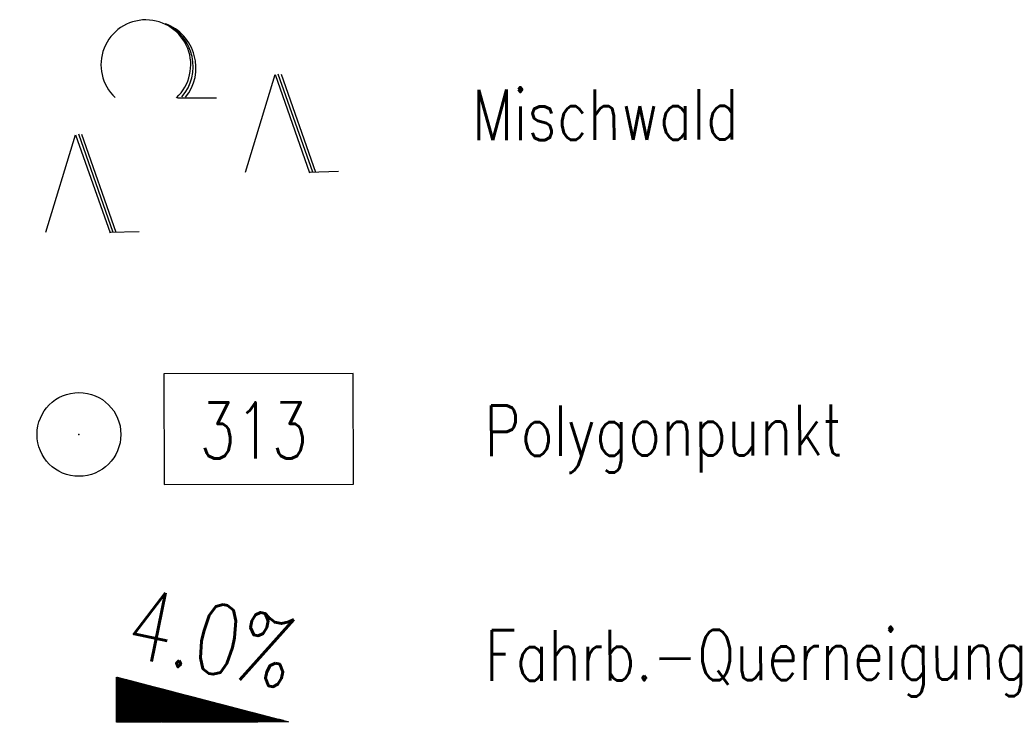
# Model space of a CAD drawing. Extents: x 0 to 1135, y 0 to 420.
# Tile 39 of 61: x 1080 to 1115, y 141 to 166. Entities that reach past the tile are written whole.
import ezdxf

# ---------------------------------------------------------------- set-up
doc = ezdxf.new("R2010")
doc.units = 0
doc.header["$LTSCALE"] = 2
doc.header["$MEASUREMENT"] = 0
doc.linetypes.add('AUSGEZOGEN', pattern=[0])
doc.layers.get('0').update_dxf_attribs({"color": 8, "linetype": 'AUSGEZOGEN'})
for name, color, linetype in [('GEF', 8, 'AUSGEZOGEN'), ('LEGENDE', 7, 'AUSGEZOGEN'), ('PP', 8, 'AUSGEZOGEN'), ('WALD', 8, 'AUSGEZOGEN')]:
    doc.layers.add(name, color=color, linetype=linetype)
doc.styles.add('ROMANS', font='romans.shx', dxfattribs={"width": 0.8})

# ---------------------------------------------------------------- blocks, each defined once
blk = doc.blocks.new('NW')
at = {"color": 0}
for p, q in [((-1.088, 0), (-0.024, 3.474)), ((-0.024, 3.474), (1.193, -0.023)), ((0.077, 3.499), (1.294, 0.003)), ((0.189, 3.489), (1.406, -0.007)), ((1.177, -0.007), (2.227, 0.023))]:
    blk.add_line(p, q, dxfattribs=at)
blk = doc.blocks.new('LW')
at = {"color": 0}
blk.add_line((1.183, 0.003), (2.575, 0.003), dxfattribs=at)
for centre, radius, start, end in [((0.065, 1.189), 1.6, 312.7202, 226.7249), ((0.169, 1.08), 1.681, 321.1992, 68.9844), ((0.083, 1.129), 1.668, 319.2916, 65.2101)]:
    blk.add_arc(centre, radius, start, end, dxfattribs=at)
blk = doc.blocks.new('PP')
at = {"color": 0}
blk.add_circle((0, -0.006), 1.493, dxfattribs=at)
blk.add_point((0, 0), dxfattribs=at)
blk = doc.blocks.new('*X16')
at = {"color": 0}
for p, q in [((725.827, 193.844), (727.436, 195.453)), ((725.827, 193.853), (727.427, 195.453)), ((725.827, 193.861), (727.418, 195.453)), ((725.827, 193.87), (727.409, 195.453)), ((725.827, 193.879), (727.401, 195.453)), ((725.827, 193.888), (727.392, 195.453)), ((725.827, 193.897), (727.383, 195.453)), ((725.827, 193.906), (727.374, 195.453)), ((725.827, 193.914), (727.365, 195.453)), ((725.827, 193.923), (727.356, 195.453)), ((725.827, 193.932), (727.347, 195.453)), ((725.827, 193.941), (727.339, 195.453)), ((725.827, 193.95), (727.33, 195.453)), ((725.827, 193.959), (727.321, 195.453)), ((725.827, 193.967), (727.312, 195.453)), ((725.827, 193.976), (727.303, 195.453)), ((725.827, 193.985), (727.294, 195.453)), ((725.827, 193.994), (727.286, 195.453)), ((725.827, 194.003), (727.277, 195.453)), ((725.827, 194.012), (727.268, 195.453)), ((725.827, 194.02), (727.259, 195.453)), ((725.827, 194.029), (727.25, 195.453)), ((725.827, 194.038), (727.241, 195.453)), ((725.827, 194.047), (727.233, 195.453)), ((725.827, 194.056), (727.224, 195.453)), ((725.827, 194.065), (727.215, 195.453)), ((725.827, 194.073), (727.206, 195.453)), ((725.827, 194.082), (727.197, 195.453)), ((725.827, 194.091), (727.188, 195.453)), ((725.827, 194.1), (727.18, 195.453)), ((725.827, 194.109), (727.171, 195.453)), ((725.827, 194.118), (727.162, 195.453)), ((725.827, 194.127), (727.153, 195.453)), ((725.827, 194.135), (727.144, 195.453)), ((725.827, 194.144), (727.135, 195.453)), ((725.827, 194.153), (727.127, 195.453)), ((725.827, 194.162), (727.118, 195.453)), ((725.827, 194.171), (727.109, 195.453)), ((725.827, 194.18), (727.1, 195.453)), ((725.827, 194.188), (727.091, 195.453)), ((725.827, 194.197), (727.082, 195.453)), ((725.827, 194.206), (727.073, 195.453)), ((725.827, 194.215), (727.065, 195.453)), ((725.827, 194.224), (727.056, 195.453)), ((725.827, 194.233), (727.047, 195.453)), ((725.827, 194.241), (727.038, 195.453)), ((725.827, 194.25), (727.029, 195.453)), ((725.827, 194.259), (727.02, 195.453)), ((725.827, 194.268), (727.012, 195.453)), ((725.827, 194.277), (727.003, 195.453)), ((725.827, 194.286), (726.994, 195.453)), ((725.827, 194.294), (726.985, 195.453)), ((725.827, 194.303), (726.976, 195.453)), ((725.827, 194.312), (726.967, 195.453)), ((725.827, 194.321), (726.959, 195.453)), ((725.827, 194.33), (726.95, 195.453)), ((725.827, 194.339), (726.941, 195.453)), ((725.827, 194.348), (726.932, 195.453)), ((725.827, 194.356), (726.923, 195.453)), ((725.827, 194.365), (726.914, 195.453)), ((725.827, 194.374), (726.906, 195.453)), ((725.827, 194.383), (726.897, 195.453)), ((725.827, 194.392), (726.888, 195.453)), ((725.827, 194.401), (726.879, 195.453)), ((725.827, 194.409), (726.87, 195.453)), ((725.827, 194.418), (726.861, 195.453)), ((725.827, 194.427), (726.853, 195.453)), ((725.827, 194.436), (726.844, 195.453)), ((725.827, 194.445), (726.835, 195.453)), ((725.827, 194.454), (726.826, 195.453)), ((725.827, 194.462), (726.817, 195.453)), ((725.827, 194.471), (726.808, 195.453)), ((725.827, 194.48), (726.799, 195.453)), ((725.827, 194.489), (726.791, 195.453)), ((725.827, 194.498), (726.782, 195.453)), ((725.827, 194.507), (726.773, 195.453)), ((725.827, 194.515), (726.764, 195.453)), ((725.827, 194.524), (726.755, 195.453)), ((725.827, 194.533), (726.746, 195.453)), ((725.827, 194.542), (726.738, 195.453)), ((725.827, 194.551), (726.729, 195.453)), ((725.827, 194.56), (726.72, 195.453)), ((725.827, 194.568), (726.711, 195.453)), ((725.827, 194.577), (726.702, 195.453)), ((725.827, 194.586), (726.693, 195.453)), ((725.827, 194.595), (726.685, 195.453)), ((725.827, 194.604), (726.676, 195.453)), ((725.827, 194.613), (726.667, 195.453)), ((725.827, 194.622), (726.658, 195.453)), ((725.827, 194.63), (726.649, 195.453)), ((725.827, 194.639), (726.64, 195.453)), ((725.827, 194.648), (726.632, 195.453)), ((725.827, 194.657), (726.623, 195.453)), ((725.827, 194.666), (726.614, 195.453)), ((725.827, 194.675), (726.605, 195.453)), ((725.827, 194.683), (726.596, 195.453)), ((725.827, 194.692), (726.587, 195.453)), ((725.827, 194.701), (726.579, 195.453)), ((725.827, 194.71), (726.57, 195.453)), ((725.827, 194.719), (726.561, 195.453)), ((725.827, 194.728), (726.552, 195.453)), ((725.827, 194.736), (726.543, 195.453)), ((725.827, 194.745), (726.534, 195.453)), ((725.827, 194.754), (726.525, 195.453)), ((725.827, 194.763), (726.517, 195.453)), ((725.827, 194.772), (726.508, 195.453)), ((725.827, 194.781), (726.499, 195.453)), ((725.827, 194.789), (726.49, 195.453)), ((725.827, 194.798), (726.481, 195.453)), ((725.827, 194.807), (726.472, 195.453)), ((725.827, 194.816), (726.464, 195.453)), ((725.827, 194.825), (726.455, 195.453)), ((725.827, 194.834), (726.446, 195.453)), ((725.827, 194.842), (726.437, 195.453)), ((725.827, 194.851), (726.428, 195.453)), ((725.827, 194.86), (726.419, 195.453)), ((725.827, 194.869), (726.411, 195.453)), ((725.827, 194.878), (726.402, 195.453)), ((725.827, 194.887), (726.393, 195.453)), ((725.827, 194.896), (726.384, 195.453)), ((725.827, 194.904), (726.375, 195.453)), ((725.827, 194.913), (726.366, 195.453)), ((725.827, 194.922), (726.358, 195.453)), ((725.827, 194.931), (726.349, 195.453)), ((725.827, 194.94), (726.34, 195.453)), ((725.827, 194.949), (726.331, 195.453)), ((725.827, 194.957), (726.322, 195.453)), ((725.827, 194.966), (726.313, 195.453)), ((725.827, 194.975), (726.305, 195.453)), ((725.827, 194.984), (726.296, 195.453)), ((725.827, 194.993), (726.287, 195.453)), ((725.827, 195.002), (726.278, 195.453)), ((725.827, 195.01), (726.269, 195.453)), ((725.827, 195.019), (726.26, 195.453)), ((725.827, 195.028), (726.251, 195.453)), ((725.827, 195.037), (726.243, 195.453)), ((725.827, 195.046), (726.234, 195.453)), ((725.827, 195.055), (726.225, 195.453)), ((725.827, 195.063), (726.216, 195.453)), ((725.827, 195.072), (726.207, 195.453)), ((725.827, 195.081), (726.198, 195.453)), ((725.827, 195.09), (726.19, 195.453)), ((725.827, 195.099), (726.181, 195.453)), ((725.827, 195.108), (726.172, 195.453)), ((725.827, 195.116), (726.163, 195.453)), ((725.827, 195.125), (726.154, 195.453)), ((725.827, 195.134), (726.145, 195.453)), ((725.827, 195.143), (726.137, 195.453)), ((725.827, 195.152), (726.128, 195.453)), ((725.827, 195.161), (726.119, 195.453)), ((725.827, 195.17), (726.11, 195.453)), ((725.827, 195.178), (726.101, 195.453)), ((725.827, 195.187), (726.092, 195.453)), ((725.827, 195.196), (726.084, 195.453)), ((725.827, 195.205), (726.075, 195.453)), ((725.827, 195.214), (726.066, 195.453)), ((725.827, 195.223), (726.057, 195.453)), ((725.827, 195.231), (726.048, 195.453)), ((725.827, 195.24), (726.039, 195.453)), ((725.827, 195.249), (726.031, 195.453)), ((725.827, 195.258), (726.022, 195.453)), ((725.827, 195.267), (726.013, 195.453)), ((725.827, 195.276), (726.004, 195.453)), ((725.827, 195.284), (725.995, 195.453)), ((725.827, 195.293), (725.986, 195.453)), ((725.827, 195.302), (725.977, 195.453)), ((725.827, 195.311), (725.969, 195.453)), ((725.827, 195.32), (725.96, 195.453)), ((725.827, 195.329), (725.951, 195.453)), ((725.827, 195.337), (725.942, 195.453)), ((725.827, 195.346), (725.933, 195.453)), ((725.827, 195.355), (725.924, 195.453)), ((725.827, 195.364), (725.916, 195.453)), ((725.827, 195.373), (725.907, 195.453)), ((725.827, 195.382), (725.898, 195.453)), ((725.827, 195.39), (725.889, 195.453)), ((725.827, 195.399), (725.88, 195.453)), ((725.827, 195.408), (725.871, 195.453)), ((725.827, 195.417), (725.863, 195.453)), ((725.827, 195.426), (725.854, 195.453)), ((725.827, 195.435), (725.845, 195.453)), ((725.827, 195.444), (725.836, 195.453)), ((725.827, 193.826), (727.433, 195.433)), ((725.827, 193.817), (727.43, 195.421)), ((725.827, 193.808), (727.427, 195.409)), ((725.827, 193.799), (727.424, 195.397)), ((725.827, 193.791), (727.421, 195.385)), ((725.827, 193.782), (727.418, 195.373)), ((725.827, 193.773), (727.414, 195.361)), ((725.827, 193.764), (727.411, 195.349)), ((725.827, 193.755), (727.408, 195.337)), ((725.827, 193.746), (727.405, 195.325)), ((725.827, 193.738), (727.402, 195.313)), ((725.827, 193.729), (727.399, 195.301)), ((725.827, 193.72), (727.395, 195.289)), ((725.827, 193.711), (727.392, 195.277)), ((725.827, 193.702), (727.389, 195.265)), ((725.827, 193.693), (727.386, 195.253)), ((725.827, 193.685), (727.383, 195.241)), ((725.827, 193.676), (727.38, 195.229)), ((725.827, 193.667), (727.377, 195.217)), ((725.827, 193.658), (727.373, 195.205)), ((725.827, 193.649), (727.37, 195.193)), ((725.827, 193.64), (727.367, 195.181)), ((725.827, 193.632), (727.364, 195.169)), ((725.827, 193.623), (727.361, 195.157)), ((725.827, 193.614), (727.358, 195.145)), ((725.827, 193.605), (727.354, 195.133)), ((725.827, 193.596), (727.351, 195.121)), ((725.827, 193.587), (727.348, 195.109)), ((725.827, 193.579), (727.345, 195.097)), ((725.827, 193.57), (727.342, 195.085)), ((725.827, 193.561), (727.339, 195.073)), ((725.827, 193.552), (727.336, 195.061)), ((725.827, 193.543), (727.332, 195.049)), ((725.827, 193.534), (727.329, 195.037)), ((725.827, 193.525), (727.326, 195.025)), ((725.827, 193.517), (727.323, 195.013)), ((725.827, 193.508), (727.32, 195.001)), ((725.827, 193.499), (727.317, 194.989)), ((725.827, 193.49), (727.313, 194.977)), ((725.827, 193.481), (727.31, 194.965)), ((725.827, 193.472), (727.307, 194.953)), ((725.827, 193.464), (727.304, 194.941)), ((725.827, 193.455), (727.301, 194.929)), ((725.827, 193.446), (727.298, 194.917)), ((725.827, 193.437), (727.295, 194.905)), ((725.827, 193.428), (727.291, 194.893)), ((725.827, 193.419), (727.288, 194.881)), ((725.827, 193.411), (727.285, 194.869)), ((725.827, 193.402), (727.282, 194.857)), ((725.827, 193.393), (727.279, 194.845)), ((725.827, 193.384), (727.276, 194.833)), ((725.827, 193.375), (727.272, 194.821)), ((725.827, 193.366), (727.269, 194.809)), ((725.827, 193.358), (727.266, 194.797)), ((725.827, 193.349), (727.263, 194.785)), ((725.827, 193.34), (727.26, 194.773)), ((725.827, 193.331), (727.257, 194.761)), ((725.827, 193.322), (727.254, 194.749)), ((725.827, 193.313), (727.25, 194.737)), ((725.827, 193.305), (727.247, 194.725)), ((725.827, 193.296), (727.244, 194.713)), ((725.827, 193.287), (727.241, 194.701)), ((725.827, 193.278), (727.238, 194.689)), ((725.827, 193.269), (727.235, 194.677)), ((725.827, 193.26), (727.231, 194.665)), ((725.827, 193.251), (727.228, 194.653)), ((725.827, 193.243), (727.225, 194.641)), ((725.827, 193.234), (727.222, 194.629)), ((725.827, 193.225), (727.219, 194.617)), ((725.827, 193.216), (727.216, 194.605)), ((725.827, 193.207), (727.213, 194.593)), ((725.827, 193.198), (727.209, 194.581)), ((725.827, 193.19), (727.206, 194.569)), ((725.827, 193.181), (727.203, 194.557)), ((725.827, 193.172), (727.2, 194.545)), ((725.827, 193.163), (727.197, 194.533)), ((725.827, 193.154), (727.194, 194.521)), ((725.827, 193.145), (727.19, 194.509)), ((725.827, 193.137), (727.187, 194.497)), ((725.827, 193.128), (727.184, 194.485)), ((725.827, 193.119), (727.181, 194.473)), ((725.827, 193.11), (727.178, 194.461)), ((725.827, 193.101), (727.175, 194.449)), ((725.827, 193.092), (727.172, 194.437)), ((725.827, 193.084), (727.168, 194.425)), ((725.827, 193.075), (727.165, 194.413)), ((725.827, 193.066), (727.162, 194.401)), ((725.827, 193.057), (727.159, 194.389)), ((725.827, 193.048), (727.156, 194.377)), ((725.827, 193.039), (727.153, 194.365)), ((725.827, 193.031), (727.149, 194.353)), ((725.827, 193.022), (727.146, 194.341)), ((725.827, 193.013), (727.143, 194.329)), ((725.827, 193.004), (727.14, 194.317)), ((725.827, 192.995), (727.137, 194.305)), ((725.827, 192.986), (727.134, 194.293)), ((725.827, 192.977), (727.131, 194.281)), ((725.827, 192.969), (727.127, 194.269)), ((725.827, 192.96), (727.124, 194.257)), ((725.827, 192.951), (727.121, 194.245)), ((725.827, 192.942), (727.118, 194.233)), ((725.827, 192.933), (727.115, 194.221)), ((725.827, 192.924), (727.112, 194.209)), ((725.827, 192.916), (727.108, 194.197)), ((725.827, 192.907), (727.105, 194.185)), ((725.827, 192.898), (727.102, 194.173)), ((725.827, 192.889), (727.099, 194.161)), ((725.827, 192.88), (727.096, 194.15)), ((725.827, 192.871), (727.093, 194.138)), ((725.827, 192.863), (727.09, 194.126)), ((725.827, 192.854), (727.086, 194.114)), ((725.827, 192.845), (727.083, 194.102)), ((725.827, 192.836), (727.08, 194.09)), ((725.827, 192.827), (727.077, 194.078)), ((725.827, 192.818), (727.074, 194.066)), ((725.827, 192.81), (727.071, 194.054)), ((725.827, 192.801), (727.068, 194.042)), ((725.827, 192.792), (727.064, 194.03)), ((725.827, 192.783), (727.061, 194.018)), ((725.827, 192.774), (727.058, 194.006)), ((725.827, 192.765), (727.055, 193.994)), ((725.827, 192.757), (727.052, 193.982)), ((725.827, 192.748), (727.049, 193.97)), ((725.827, 192.739), (727.045, 193.958)), ((725.827, 192.73), (727.042, 193.946)), ((725.827, 192.721), (727.039, 193.934)), ((725.827, 192.712), (727.036, 193.922)), ((725.827, 192.703), (727.033, 193.91)), ((725.827, 192.695), (727.03, 193.898)), ((725.827, 192.686), (727.027, 193.886)), ((725.827, 192.677), (727.023, 193.874)), ((725.827, 192.668), (727.02, 193.862)), ((725.827, 192.659), (727.017, 193.85)), ((725.827, 192.65), (727.014, 193.838)), ((725.827, 192.642), (727.011, 193.826)), ((725.827, 192.633), (727.008, 193.814)), ((725.827, 192.624), (727.004, 193.802)), ((725.827, 192.615), (727.001, 193.79)), ((725.827, 192.606), (726.998, 193.778)), ((725.827, 192.597), (726.995, 193.766)), ((725.827, 192.589), (726.992, 193.754)), ((725.827, 192.58), (726.989, 193.742)), ((725.827, 192.571), (726.986, 193.73)), ((725.827, 192.562), (726.982, 193.718)), ((725.827, 192.553), (726.979, 193.706)), ((725.827, 192.544), (726.976, 193.694)), ((725.827, 192.536), (726.973, 193.682)), ((725.827, 192.527), (726.97, 193.67)), ((725.827, 192.518), (726.967, 193.658)), ((725.827, 192.509), (726.963, 193.646)), ((725.827, 192.5), (726.96, 193.634)), ((725.827, 192.491), (726.957, 193.622)), ((725.827, 192.483), (726.954, 193.61)), ((725.827, 192.474), (726.951, 193.598)), ((725.827, 192.465), (726.948, 193.586)), ((725.827, 192.456), (726.945, 193.574)), ((725.827, 192.447), (726.941, 193.562)), ((725.827, 192.438), (726.938, 193.55)), ((725.827, 192.429), (726.935, 193.538)), ((725.827, 192.421), (726.932, 193.526)), ((725.827, 192.412), (726.929, 193.514)), ((725.827, 192.403), (726.926, 193.502)), ((725.827, 192.394), (726.922, 193.49)), ((725.827, 192.385), (726.919, 193.478)), ((725.827, 192.376), (726.916, 193.466)), ((725.827, 192.368), (726.913, 193.454)), ((725.827, 192.359), (726.91, 193.442)), ((725.827, 192.35), (726.907, 193.43)), ((725.827, 192.341), (726.904, 193.418)), ((725.827, 192.332), (726.9, 193.406)), ((725.827, 192.323), (726.897, 193.394)), ((725.827, 192.315), (726.894, 193.382)), ((725.827, 192.306), (726.891, 193.37)), ((725.827, 192.297), (726.888, 193.358)), ((725.827, 192.288), (726.885, 193.346)), ((725.827, 192.279), (726.881, 193.334)), ((725.827, 192.27), (726.878, 193.322)), ((725.827, 192.262), (726.875, 193.31)), ((725.827, 192.253), (726.872, 193.298)), ((725.827, 192.244), (726.869, 193.286)), ((725.827, 192.235), (726.866, 193.274)), ((725.827, 192.226), (726.863, 193.262)), ((725.827, 192.217), (726.859, 193.25)), ((725.827, 192.209), (726.856, 193.238)), ((725.827, 192.2), (726.853, 193.226)), ((725.827, 192.191), (726.85, 193.214)), ((725.827, 192.182), (726.847, 193.202)), ((725.827, 192.173), (726.844, 193.19)), ((725.827, 192.164), (726.84, 193.178)), ((725.827, 192.155), (726.837, 193.166)), ((725.827, 192.147), (726.834, 193.154)), ((725.827, 192.138), (726.831, 193.142)), ((725.827, 192.129), (726.828, 193.13)), ((725.827, 192.12), (726.825, 193.118)), ((725.827, 192.111), (726.822, 193.106)), ((725.827, 192.102), (726.818, 193.094)), ((725.827, 192.094), (726.815, 193.082)), ((725.827, 192.085), (726.812, 193.07)), ((725.827, 192.076), (726.809, 193.058)), ((725.827, 192.067), (726.806, 193.046)), ((725.827, 192.058), (726.803, 193.034)), ((725.827, 192.049), (726.799, 193.022)), ((725.827, 192.041), (726.796, 193.01)), ((725.827, 192.032), (726.793, 192.998)), ((725.827, 192.023), (726.79, 192.986)), ((725.827, 192.014), (726.787, 192.974)), ((725.827, 192.005), (726.784, 192.962)), ((725.827, 191.996), (726.781, 192.95)), ((725.827, 191.988), (726.777, 192.938)), ((725.827, 191.979), (726.774, 192.926)), ((725.827, 191.97), (726.771, 192.914)), ((725.827, 191.961), (726.768, 192.902)), ((725.827, 191.952), (726.765, 192.89)), ((725.827, 191.943), (726.762, 192.878)), ((725.827, 191.935), (726.758, 192.866)), ((725.827, 191.926), (726.755, 192.854)), ((725.827, 191.917), (726.752, 192.842)), ((725.827, 191.908), (726.749, 192.83)), ((725.827, 191.899), (726.746, 192.818)), ((725.827, 191.89), (726.743, 192.806)), ((725.827, 191.881), (726.74, 192.794)), ((725.827, 191.873), (726.736, 192.782)), ((725.827, 191.864), (726.733, 192.77)), ((725.827, 191.855), (726.73, 192.758)), ((725.827, 191.846), (726.727, 192.746)), ((725.827, 191.837), (726.724, 192.734)), ((725.827, 191.828), (726.721, 192.722)), ((725.827, 191.82), (726.717, 192.71)), ((725.827, 191.811), (726.714, 192.698)), ((725.827, 191.802), (726.711, 192.686)), ((725.827, 191.793), (726.708, 192.674)), ((725.827, 191.784), (726.705, 192.662)), ((725.827, 191.775), (726.702, 192.65)), ((725.827, 191.767), (726.699, 192.639)), ((725.827, 191.758), (726.695, 192.627)), ((725.827, 191.749), (726.692, 192.615)), ((725.827, 191.74), (726.689, 192.603)), ((725.827, 191.731), (726.686, 192.591)), ((725.827, 191.722), (726.683, 192.579)), ((725.827, 191.714), (726.68, 192.567)), ((725.827, 191.705), (726.677, 192.555)), ((725.827, 191.696), (726.673, 192.543)), ((725.827, 191.687), (726.67, 192.531)), ((725.827, 191.678), (726.667, 192.519)), ((725.827, 191.669), (726.664, 192.507)), ((725.827, 191.66), (726.661, 192.495)), ((725.827, 191.652), (726.658, 192.483)), ((725.827, 191.643), (726.654, 192.471)), ((725.827, 191.634), (726.651, 192.459)), ((725.827, 191.625), (726.648, 192.447)), ((725.827, 191.616), (726.645, 192.435)), ((725.827, 191.607), (726.642, 192.423)), ((725.827, 191.599), (726.639, 192.411)), ((725.827, 191.59), (726.636, 192.399)), ((725.827, 191.581), (726.632, 192.387)), ((725.827, 191.572), (726.629, 192.375)), ((725.827, 191.563), (726.626, 192.363)), ((725.827, 191.554), (726.623, 192.351)), ((725.827, 191.546), (726.62, 192.339)), ((725.827, 191.537), (726.617, 192.327)), ((725.827, 191.528), (726.613, 192.315)), ((725.827, 191.519), (726.61, 192.303)), ((725.827, 191.51), (726.607, 192.291)), ((725.827, 191.501), (726.604, 192.279)), ((725.827, 191.493), (726.601, 192.267)), ((725.827, 191.484), (726.598, 192.255)), ((725.827, 191.475), (726.595, 192.243)), ((725.827, 191.466), (726.591, 192.231)), ((725.827, 191.457), (726.588, 192.219)), ((725.827, 191.448), (726.585, 192.207)), ((725.827, 191.44), (726.582, 192.195)), ((725.827, 191.431), (726.579, 192.183)), ((725.827, 191.422), (726.576, 192.171)), ((725.827, 191.413), (726.572, 192.159)), ((725.827, 191.404), (726.569, 192.147)), ((725.827, 191.395), (726.566, 192.135)), ((725.827, 191.386), (726.563, 192.123)), ((725.827, 191.378), (726.56, 192.111)), ((725.827, 191.369), (726.557, 192.099)), ((725.827, 191.36), (726.554, 192.087)), ((725.827, 191.351), (726.55, 192.075)), ((725.827, 191.342), (726.547, 192.063)), ((725.827, 191.333), (726.544, 192.051)), ((725.827, 191.325), (726.541, 192.039)), ((725.827, 191.316), (726.538, 192.027)), ((725.827, 191.307), (726.535, 192.015)), ((725.827, 191.298), (726.531, 192.003)), ((725.827, 191.289), (726.528, 191.991)), ((725.827, 191.28), (726.525, 191.979)), ((725.827, 191.272), (726.522, 191.967)), ((725.827, 191.263), (726.519, 191.955)), ((725.827, 191.254), (726.516, 191.943)), ((725.827, 191.245), (726.513, 191.931)), ((725.827, 191.236), (726.509, 191.919)), ((725.827, 191.227), (726.506, 191.907)), ((725.827, 191.219), (726.503, 191.895)), ((725.827, 191.21), (726.5, 191.883)), ((725.827, 191.201), (726.497, 191.871)), ((725.827, 191.192), (726.494, 191.859)), ((725.827, 191.183), (726.49, 191.847)), ((725.827, 191.174), (726.487, 191.835)), ((725.827, 191.166), (726.484, 191.823)), ((725.827, 191.157), (726.481, 191.811)), ((725.827, 191.148), (726.478, 191.799)), ((725.827, 191.139), (726.475, 191.787)), ((725.827, 191.13), (726.472, 191.775)), ((725.827, 191.121), (726.468, 191.763)), ((725.827, 191.112), (726.465, 191.751)), ((725.827, 191.104), (726.462, 191.739)), ((725.827, 191.095), (726.459, 191.727)), ((725.827, 191.086), (726.456, 191.715)), ((725.827, 191.077), (726.453, 191.703)), ((725.827, 191.068), (726.449, 191.691)), ((725.827, 191.059), (726.446, 191.679)), ((725.827, 191.051), (726.443, 191.667)), ((725.827, 191.042), (726.44, 191.655)), ((725.827, 191.033), (726.437, 191.643)), ((725.827, 191.024), (726.434, 191.631)), ((725.827, 191.015), (726.431, 191.619)), ((725.827, 191.006), (726.427, 191.607)), ((725.827, 190.998), (726.424, 191.595)), ((725.827, 190.989), (726.421, 191.583)), ((725.827, 190.98), (726.418, 191.571)), ((725.827, 190.971), (726.415, 191.559)), ((725.827, 190.962), (726.412, 191.547)), ((725.827, 190.953), (726.408, 191.535)), ((725.827, 190.945), (726.405, 191.523)), ((725.827, 190.936), (726.402, 191.511)), ((725.827, 190.927), (726.399, 191.499)), ((725.827, 190.918), (726.396, 191.487)), ((725.827, 190.909), (726.393, 191.475)), ((725.827, 190.9), (726.39, 191.463)), ((725.827, 190.892), (726.386, 191.451)), ((725.827, 190.883), (726.383, 191.439)), ((725.827, 190.874), (726.38, 191.427)), ((725.827, 190.865), (726.377, 191.415)), ((725.827, 190.856), (726.374, 191.403)), ((725.827, 190.847), (726.371, 191.391)), ((725.827, 190.838), (726.367, 191.379)), ((725.827, 190.83), (726.364, 191.367)), ((725.827, 190.821), (726.361, 191.355)), ((725.827, 190.812), (726.358, 191.343)), ((725.827, 190.803), (726.355, 191.331)), ((725.827, 190.794), (726.352, 191.319)), ((725.827, 190.785), (726.349, 191.307)), ((725.827, 190.777), (726.345, 191.295)), ((725.827, 190.768), (726.342, 191.283)), ((725.827, 190.759), (726.339, 191.271)), ((725.827, 190.75), (726.336, 191.259)), ((725.827, 190.741), (726.333, 191.247)), ((725.827, 190.732), (726.33, 191.235)), ((725.827, 190.724), (726.326, 191.223)), ((725.827, 190.715), (726.323, 191.211)), ((725.827, 190.706), (726.32, 191.199)), ((725.827, 190.697), (726.317, 191.187)), ((725.827, 190.688), (726.314, 191.175)), ((725.827, 190.679), (726.311, 191.163)), ((725.827, 190.671), (726.308, 191.151)), ((725.827, 190.662), (726.304, 191.139)), ((725.827, 190.653), (726.301, 191.128)), ((725.827, 190.644), (726.298, 191.116)), ((725.827, 190.635), (726.295, 191.104)), ((725.827, 190.626), (726.292, 191.092)), ((725.827, 190.618), (726.289, 191.08)), ((725.827, 190.609), (726.286, 191.068)), ((725.827, 190.6), (726.282, 191.056)), ((725.827, 190.591), (726.279, 191.044)), ((725.827, 190.582), (726.276, 191.032)), ((725.827, 190.573), (726.273, 191.02)), ((725.827, 190.564), (726.27, 191.008)), ((725.827, 190.556), (726.267, 190.996)), ((725.827, 190.547), (726.263, 190.984)), ((725.827, 190.538), (726.26, 190.972)), ((725.827, 190.529), (726.257, 190.96)), ((725.827, 190.52), (726.254, 190.948)), ((725.827, 190.511), (726.251, 190.936)), ((725.827, 190.503), (726.248, 190.924)), ((725.827, 190.494), (726.245, 190.912)), ((725.827, 190.485), (726.241, 190.9)), ((725.827, 190.476), (726.238, 190.888)), ((725.827, 190.467), (726.235, 190.876)), ((725.827, 190.458), (726.232, 190.864)), ((725.827, 190.45), (726.229, 190.852)), ((725.827, 190.441), (726.226, 190.84)), ((725.827, 190.432), (726.222, 190.828)), ((725.827, 190.423), (726.219, 190.816)), ((725.827, 190.414), (726.216, 190.804)), ((725.827, 190.405), (726.213, 190.792)), ((725.827, 190.397), (726.21, 190.78)), ((725.827, 190.388), (726.207, 190.768)), ((725.827, 190.379), (726.204, 190.756)), ((725.827, 190.37), (726.2, 190.744)), ((725.827, 190.361), (726.197, 190.732)), ((725.827, 190.352), (726.194, 190.72)), ((725.827, 190.344), (726.191, 190.708)), ((725.827, 190.335), (726.188, 190.696)), ((725.827, 190.326), (726.185, 190.684)), ((725.827, 190.317), (726.181, 190.672)), ((725.827, 190.308), (726.178, 190.66)), ((725.827, 190.299), (726.175, 190.648)), ((725.827, 190.29), (726.172, 190.636)), ((725.827, 190.282), (726.169, 190.624)), ((725.827, 190.273), (726.166, 190.612)), ((725.827, 190.264), (726.163, 190.6)), ((725.827, 190.255), (726.159, 190.588)), ((725.827, 190.246), (726.156, 190.576)), ((725.827, 190.237), (726.153, 190.564)), ((725.827, 190.229), (726.15, 190.552)), ((725.827, 190.22), (726.147, 190.54)), ((725.827, 190.211), (726.144, 190.528)), ((725.827, 190.202), (726.14, 190.516)), ((725.827, 190.193), (726.137, 190.504)), ((725.827, 190.184), (726.134, 190.492)), ((725.827, 190.176), (726.131, 190.48)), ((725.827, 190.167), (726.128, 190.468)), ((725.827, 190.158), (726.125, 190.456)), ((725.827, 190.149), (726.122, 190.444)), ((725.827, 190.14), (726.118, 190.432)), ((725.827, 190.131), (726.115, 190.42)), ((725.827, 190.123), (726.112, 190.408)), ((725.827, 190.114), (726.109, 190.396)), ((725.827, 190.105), (726.106, 190.384)), ((725.827, 190.096), (726.103, 190.372)), ((725.827, 190.087), (726.099, 190.36)), ((725.827, 190.078), (726.096, 190.348)), ((725.827, 190.07), (726.093, 190.336)), ((725.827, 190.061), (726.09, 190.324)), ((725.827, 190.052), (726.087, 190.312)), ((725.827, 190.043), (726.084, 190.3)), ((725.827, 190.034), (726.081, 190.288)), ((725.827, 190.025), (726.077, 190.276)), ((725.827, 190.016), (726.074, 190.264)), ((725.827, 190.008), (726.071, 190.252)), ((725.827, 189.999), (726.068, 190.24)), ((725.827, 189.99), (726.065, 190.228)), ((725.827, 189.981), (726.062, 190.216)), ((725.827, 189.972), (726.058, 190.204)), ((725.827, 189.963), (726.055, 190.192)), ((725.827, 189.955), (726.052, 190.18)), ((725.827, 189.946), (726.049, 190.168)), ((725.827, 189.937), (726.046, 190.156)), ((725.827, 189.928), (726.043, 190.144)), ((725.827, 189.919), (726.04, 190.132)), ((725.827, 189.91), (726.036, 190.12)), ((725.827, 189.902), (726.033, 190.108)), ((725.827, 189.893), (726.03, 190.096)), ((725.827, 189.884), (726.027, 190.084)), ((725.827, 189.875), (726.024, 190.072)), ((725.827, 189.866), (726.021, 190.06)), ((725.827, 189.857), (726.017, 190.048)), ((725.827, 189.849), (726.014, 190.036)), ((725.827, 189.84), (726.011, 190.024)), ((725.827, 189.831), (726.008, 190.012)), ((725.827, 189.822), (726.005, 190)), ((725.827, 189.813), (726.002, 189.988)), ((725.827, 189.804), (725.999, 189.976)), ((725.827, 189.796), (725.995, 189.964)), ((725.827, 189.787), (725.992, 189.952)), ((725.827, 189.778), (725.989, 189.94)), ((725.827, 189.769), (725.986, 189.928)), ((725.827, 189.76), (725.983, 189.916)), ((725.827, 189.751), (725.98, 189.904)), ((725.827, 189.742), (725.976, 189.892)), ((725.827, 189.734), (725.973, 189.88)), ((725.827, 189.725), (725.97, 189.868)), ((725.827, 189.716), (725.967, 189.856)), ((725.827, 189.707), (725.964, 189.844)), ((725.827, 189.698), (725.961, 189.832)), ((725.827, 189.689), (725.958, 189.82)), ((725.827, 189.681), (725.954, 189.808)), ((725.827, 189.672), (725.951, 189.796)), ((725.827, 189.663), (725.948, 189.784)), ((725.827, 189.654), (725.945, 189.772)), ((725.827, 189.645), (725.942, 189.76)), ((725.827, 189.636), (725.939, 189.748)), ((725.827, 189.628), (725.935, 189.736)), ((725.827, 189.619), (725.932, 189.724)), ((725.827, 189.61), (725.929, 189.712)), ((725.827, 189.601), (725.926, 189.7)), ((725.827, 189.592), (725.923, 189.688)), ((725.827, 189.583), (725.92, 189.676)), ((725.827, 189.575), (725.917, 189.664)), ((725.827, 189.566), (725.913, 189.652)), ((725.827, 189.557), (725.91, 189.64)), ((725.827, 189.548), (725.907, 189.628)), ((725.827, 189.539), (725.904, 189.616)), ((725.827, 189.53), (725.901, 189.605)), ((725.827, 189.521), (725.898, 189.593)), ((725.827, 189.513), (725.895, 189.581)), ((725.827, 189.504), (725.891, 189.569)), ((725.827, 189.495), (725.888, 189.557)), ((725.827, 189.486), (725.885, 189.545)), ((725.827, 189.477), (725.882, 189.533)), ((725.827, 189.468), (725.879, 189.521)), ((725.827, 189.46), (725.876, 189.509)), ((725.827, 189.451), (725.872, 189.497)), ((725.827, 189.442), (725.869, 189.485)), ((725.827, 189.433), (725.866, 189.473)), ((725.827, 189.424), (725.863, 189.461)), ((725.827, 189.415), (725.86, 189.449)), ((725.827, 189.407), (725.857, 189.437)), ((725.827, 189.398), (725.854, 189.425)), ((725.827, 189.389), (725.85, 189.413)), ((725.827, 189.38), (725.847, 189.401)), ((725.827, 189.371), (725.844, 189.389)), ((725.827, 189.362), (725.841, 189.377)), ((725.827, 189.354), (725.838, 189.365)), ((725.827, 189.345), (725.835, 189.353)), ((725.827, 189.336), (725.831, 189.341))]:
    blk.add_line(p, q, dxfattribs=at)
blk = doc.blocks.new('GEF')
at = {"color": 0}
for p, q in [((0.01, 0.018), (0.01, 6.148)), ((1.622, 6.148), (0.01, 0.018)), ((0.01, 6.148), (1.622, 6.148))]:
    blk.add_line(p, q, dxfattribs=at)
blk.add_blockref('*X16', (-725.817, -189.305), dxfattribs=at)

msp = doc.modelspace()

# ---------------------------------------------------------------- linework, layer by layer
at = {"layer": 'PP'}
msp.add_lwpolyline([(1085.025, 149.382), (1091.77, 149.4), (1091.76, 153.344), (1085.015, 153.327)], close=True, dxfattribs=at)

# ---------------------------------------------------------------- block references
at = {"layer": 'GEF', "rotation": 90.11852721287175}
msp.add_blockref('GEF', (1089.479, 140.918), dxfattribs=at)
at = {"layer": 'PP', "rotation": 132.9965839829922}
msp.add_blockref('PP', (1081.992, 151.167), dxfattribs=at)
at = {"layer": 'WALD', "rotation": 0.1471602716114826}
for name, p in [('LW', (1084.317, 163.15)), ('NW', (1089.015, 160.515)), ('NW', (1081.909, 158.375))]:
    msp.add_blockref(name, p, dxfattribs=at)

# ---------------------------------------------------------------- texts
at = {"layer": 'GEF', "style": 'ROMANS', "width": 0.75}
msp.add_text('4.0%', height=2.5, rotation=348.2523, dxfattribs=at).set_placement((1083.552, 143.297))
at = {"layer": 'LEGENDE', "style": 'ROMANS', "width": 0.8}
for s, p in [('Mischwald', (1095.993, 161.651)), ('Polygonpunkt', (1096.436, 150.4)), ('Fahrb.-Querneigung', (1096.457, 142.393))]:
    msp.add_text(s, height=1.8, rotation=0.1472, dxfattribs=at).set_placement(p)
at = {"layer": 'PP', "style": 'ROMANS', "width": 0.75}
msp.add_text('313', height=2, rotation=0.1472, dxfattribs=at).set_placement((1086.292, 150.306))

doc.saveas('drawing.dxf')
